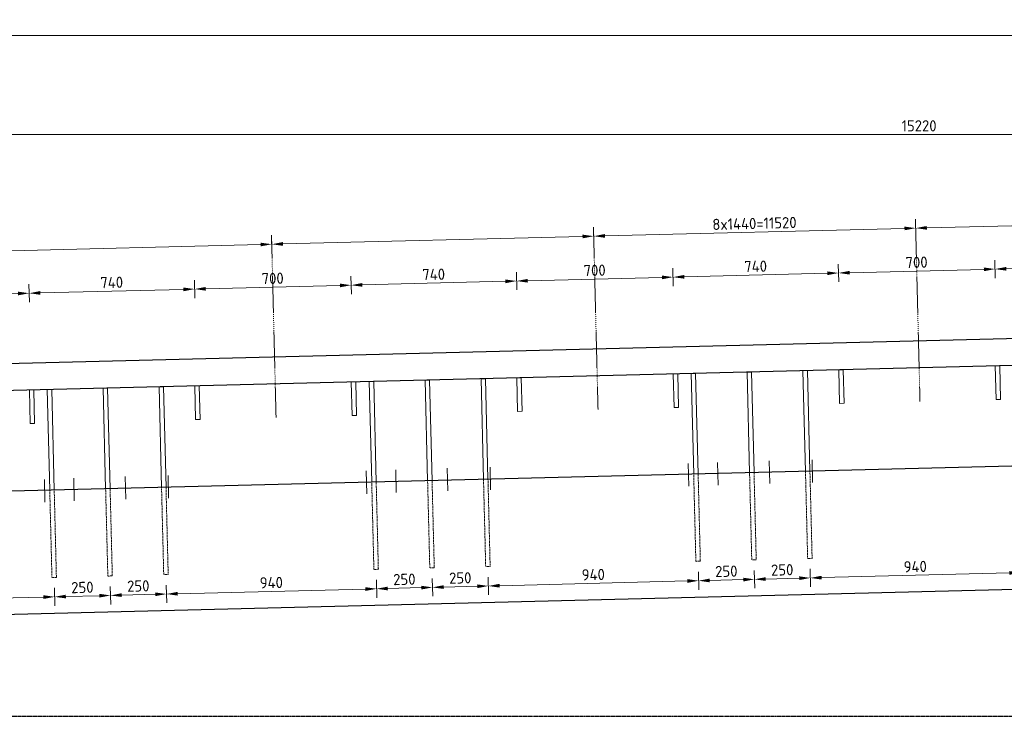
# Model space of a CAD drawing. Header units: millimetres. Extents: x -8028558 to 327273, y -63352 to 83293.
# Tile 163 of 197: x 247793 to 252196, y 13602 to 16717. Entities that reach past the tile are written whole.
import ezdxf

# ---------------------------------------------------------------- set-up
doc = ezdxf.new("R2010")
doc.units = ezdxf.units.MM
for name, pattern in [('NLCS-HIDDEN', [4, 2, -2]), ('XX-AFBREEK', [7, 4, -1, 1, -1]), ('XX-HART', [13, 4, -2, 1, -2, 4])]:
    doc.linetypes.add(name, pattern=pattern)
for name, color, linetype, lineweight in [('B-CO-BC-AFBREEKLIJN-GD', 7, 'XX-AFBREEK', 25), ('B-CO-BC-BETONVORM-GD', 90, 'Continuous', 25), ('B-CO-BC-BETONVORM-M', 7, 'Continuous', 18), ('B-CO-BC-STORTNAAD-GD', 10, 'BC-STORTNAAD', 25), ('B-CO-BC-WAPENING_HOOFDWAPENING-G', 170, 'Continuous', 18), ('B-CO-BC-WAPENING_HOOFDWAPENING-GN', 140, 'NLCS-HIDDEN', 13), ('X-XX-AL-HARTLIJN-G', 7, 'XX-HART', 18), ('X-XX-AL-M', 7, 'Continuous', 18)]:
    doc.layers.add(name, color=color, linetype=linetype, lineweight=lineweight)
doc.styles.add('NLCS-ISO-ANNOTATIEF-T25', font='NLCS-ISO.ttf', dxfattribs={"height": 2.5})
doc.styles.add('NLCS-ISO-MM20-T25', font='NLCS-ISO.ttf', dxfattribs={"height": 50})
doc.linetypes.add('BC-STORTNAAD', pattern='A,15,-1,[175,NLCS.SHX,S=1,R=0,X=0,Y=0],-1', length=17)
doc.dimstyles.new('NLCS-ANNOTATIEF-T25-PIJL_L0_H0', dxfattribs={"dimtxt": 2.5, "dimasz": 2.5, "dimexe": 2, "dimexo": 2, "dimgap": 0.7, "dimtad": 1, "dimdec": 0, "dimzin": 0, "dimdsep": 46, "dimtxsty": 'NLCS-ISO-ANNOTATIEF-T25', "dimcen": 0, "dimdle": 2, "dimclrd": 256, "dimclre": 256, "dimclrt": 256, "dimadec": 0, "dimazin": 0, "dimtfac": 1, "dimtdec": 3, "dimtofl": 0, "dimtmove": 0, "dimatfit": 3, "dimfxl": 2, "dimfxlon": 1, "dimtfillclr": 256, "dimtolj": 1, "dimtzin": 0, "dimlwd": -1, "dimlwe": -1, "dimarcsym": 0})
doc.dimstyles.new('NLCS-MM20-T25-PIJL_L0_H4', dxfattribs={"dimscale": 20, "dimtxt": 2.5, "dimasz": 2.5, "dimexe": 2, "dimexo": 2, "dimgap": 0.7, "dimtad": 1, "dimdec": 0, "dimzin": 0, "dimdsep": 46, "dimtxsty": 'NLCS-ISO-MM20-T25', "dimcen": 0, "dimdle": 2, "dimclrd": 256, "dimclre": 256, "dimclrt": 256, "dimadec": 4, "dimazin": 0, "dimtfac": 1, "dimtdec": 3, "dimtofl": 0, "dimtmove": 0, "dimatfit": 3, "dimfxl": 2, "dimfxlon": 1, "dimtfillclr": 256, "dimtolj": 1, "dimtzin": 0, "dimlwd": -1, "dimlwe": -1, "dimarcsym": 0})

# ---------------------------------------------------------------- blocks, each defined once
blk = doc.blocks.new('*D10')
at = {"layer": 'B-CO-BC-BETONVORM-M', "transparency": 16777216}
for p, q in [((243129.6, 16605.9), (243129.6, 16685.9)), ((262354.4, 16605.9), (262354.4, 16685.9)), ((243179.6, 16645.9), (262304.4, 16645.9))]:
    blk.add_line(p, q, dxfattribs=at)
for points in [[(243179.6, 16654.2), (243179.6, 16637.6), (243129.6, 16645.9)], [(262304.4, 16654.2), (262304.4, 16637.6), (262354.4, 16645.9)]]:
    blk.add_solid(points, dxfattribs=at)
at = {"layer": 'B-CO-BC-BETONVORM-M', "transparency": 16777216, "insert": (252742, 16684.9), "char_height": 50, "attachment_point": 5, "style": 'NLCS-ISO-ANNOTATIEF-T25'}
blk.add_mtext('\\A1;19225', dxfattribs=at)
blk = doc.blocks.new('*D1214')
at = {"layer": 'X-XX-AL-M', "transparency": 16777216}
for p, q in [((244204.6, 16163.4), (244204.6, 16243.4)), ((244254.6, 16203.4), (259374.9, 16203.4)), ((259424.9, 16163.4), (259424.9, 16243.4))]:
    blk.add_line(p, q, dxfattribs=at)
for points in [[(244254.6, 16211.7), (244254.6, 16195.1), (244204.6, 16203.4)], [(259374.9, 16211.7), (259374.9, 16195.1), (259424.9, 16203.4)]]:
    blk.add_solid(points, dxfattribs=at)
at = {"layer": 'X-XX-AL-M', "transparency": 16777216, "insert": (251814.7, 16242.4), "char_height": 50, "attachment_point": 5, "style": 'NLCS-ISO-MM20-T25'}
blk.add_mtext('\\A1;15220', dxfattribs=at)
blk = doc.blocks.new('*D952')
at = {"layer": 'X-XX-AL-M', "transparency": 16777216}
for p, q in [((247481.7, 15637), (247479.7, 15717)), ((248921.2, 15673), (248919.2, 15753)), ((247530.7, 15678.3), (248870.3, 15711.7))]:
    blk.add_line(p, q, dxfattribs=at)
for points in [[(248870, 15720.1), (248870.5, 15703.4), (248920.2, 15713)], [(247530.5, 15686.6), (247530.9, 15669.9), (247480.7, 15677)]]:
    blk.add_solid(points, dxfattribs=at)
blk = doc.blocks.new('*D953')
at = {"layer": 'X-XX-AL-M', "transparency": 16777216}
for p, q in [((250360.8, 15709), (250358.8, 15789)), ((248921.2, 15673), (248919.2, 15753)), ((248970.2, 15714.2), (250309.8, 15747.7))]:
    blk.add_line(p, q, dxfattribs=at)
for points in [[(248970, 15722.6), (248970.4, 15705.9), (248920.2, 15713)], [(250309.6, 15756.1), (250310, 15739.4), (250359.8, 15749)]]:
    blk.add_solid(points, dxfattribs=at)
blk = doc.blocks.new('*D954')
at = {"layer": 'X-XX-AL-M', "transparency": 16777216}
for p, q in [((251800.3, 15745), (251798.3, 15825)), ((250360.8, 15709), (250358.8, 15789)), ((250409.8, 15750.2), (251749.4, 15783.7))]:
    blk.add_line(p, q, dxfattribs=at)
for points in [[(251749.1, 15792.1), (251749.6, 15775.4), (251799.3, 15785)], [(250409.6, 15758.6), (250410, 15741.9), (250359.8, 15749)]]:
    blk.add_solid(points, dxfattribs=at)
at = {"layer": 'X-XX-AL-M', "transparency": 16777216, "insert": (251078.6, 15806), "char_height": 50, "attachment_point": 5, "rotation": 1.4321, "style": 'NLCS-ISO-MM20-T25'}
blk.add_mtext('\\A1;8x1440=11520', dxfattribs=at)
blk = doc.blocks.new('*D955')
at = {"layer": 'X-XX-AL-M', "transparency": 16777216}
for p, q in [((253239.9, 15781), (253237.9, 15860.9)), ((251800.3, 15745), (251798.3, 15825)), ((251849.3, 15786.2), (253188.9, 15819.7))]:
    blk.add_line(p, q, dxfattribs=at)
for points in [[(253188.7, 15828), (253189.1, 15811.4), (253238.9, 15821)], [(251849.1, 15794.6), (251849.5, 15777.9), (251799.3, 15785)]]:
    blk.add_solid(points, dxfattribs=at)
blk = doc.blocks.new('*D1245')
at = {"layer": 'X-XX-AL-M', "transparency": 16777216}
for p, q in [((247136.9, 15436.5), (247134.9, 15516.5)), ((247836.7, 15454), (247834.7, 15534)), ((247185.9, 15477.8), (247785.7, 15492.7))]:
    blk.add_line(p, q, dxfattribs=at)
for points in [[(247785.5, 15501.1), (247785.9, 15484.4), (247835.7, 15494)], [(247185.7, 15486.1), (247186.1, 15469.4), (247135.9, 15476.5)]]:
    blk.add_solid(points, dxfattribs=at)
at = {"layer": 'X-XX-AL-M', "transparency": 16777216, "insert": (247484.8, 15524.2), "char_height": 50, "attachment_point": 5, "rotation": 1.4321, "style": 'NLCS-ISO-MM20-T25'}
blk.add_mtext('\\A1;700', dxfattribs=at)
blk = doc.blocks.new('*D1246')
at = {"layer": 'X-XX-AL-M', "transparency": 16777216}
for p, q in [((248576.4, 15472.5), (248574.4, 15552.5)), ((247836.7, 15454), (247834.7, 15534)), ((247885.6, 15495.2), (248525.4, 15511.2))]:
    blk.add_line(p, q, dxfattribs=at)
for points in [[(247885.4, 15503.6), (247885.9, 15486.9), (247835.7, 15494)], [(248525.2, 15519.6), (248525.7, 15502.9), (248575.4, 15512.5)]]:
    blk.add_solid(points, dxfattribs=at)
at = {"layer": 'X-XX-AL-M', "transparency": 16777216, "insert": (248204.6, 15542.2), "char_height": 50, "attachment_point": 5, "rotation": 1.4321, "style": 'NLCS-ISO-MM20-T25'}
blk.add_mtext('\\A1;740', dxfattribs=at)
blk = doc.blocks.new('*D1247')
at = {"layer": 'X-XX-AL-M', "transparency": 16777216}
for p, q in [((248576.4, 15472.5), (248574.4, 15552.5)), ((249276.2, 15490), (249274.2, 15570)), ((248625.4, 15513.7), (249225.2, 15528.7))]:
    blk.add_line(p, q, dxfattribs=at)
for points in [[(248625.2, 15522.1), (248625.6, 15505.4), (248575.4, 15512.5)], [(249225, 15537.1), (249225.4, 15520.4), (249275.2, 15530)]]:
    blk.add_solid(points, dxfattribs=at)
at = {"layer": 'X-XX-AL-M', "transparency": 16777216, "insert": (248924.3, 15560.2), "char_height": 50, "attachment_point": 5, "rotation": 1.4321, "style": 'NLCS-ISO-MM20-T25'}
blk.add_mtext('\\A1;700', dxfattribs=at)
blk = doc.blocks.new('*D1248')
at = {"layer": 'X-XX-AL-M', "transparency": 16777216}
for p, q in [((250016, 15508.5), (250014, 15588.5)), ((249276.2, 15490), (249274.2, 15570)), ((249325.2, 15531.2), (249965, 15547.2))]:
    blk.add_line(p, q, dxfattribs=at)
for points in [[(249964.8, 15555.6), (249965.2, 15538.9), (250015, 15548.5)], [(249325, 15539.6), (249325.4, 15522.9), (249275.2, 15530)]]:
    blk.add_solid(points, dxfattribs=at)
at = {"layer": 'X-XX-AL-M', "transparency": 16777216, "insert": (249644.1, 15578.2), "char_height": 50, "attachment_point": 5, "rotation": 1.4321, "style": 'NLCS-ISO-MM20-T25'}
blk.add_mtext('\\A1;740', dxfattribs=at)
blk = doc.blocks.new('*D1249')
at = {"layer": 'X-XX-AL-M', "transparency": 16777216}
for p, q in [((250016, 15508.5), (250014, 15588.5)), ((250715.8, 15526), (250713.8, 15606)), ((250065, 15549.7), (250664.8, 15564.7))]:
    blk.add_line(p, q, dxfattribs=at)
for points in [[(250064.8, 15558.1), (250065.2, 15541.4), (250015, 15548.5)], [(250664.6, 15573.1), (250665, 15556.4), (250714.8, 15566)]]:
    blk.add_solid(points, dxfattribs=at)
at = {"layer": 'X-XX-AL-M', "transparency": 16777216, "insert": (250363.9, 15596.2), "char_height": 50, "attachment_point": 5, "rotation": 1.4321, "style": 'NLCS-ISO-MM20-T25'}
blk.add_mtext('\\A1;700', dxfattribs=at)
blk = doc.blocks.new('*D1250')
at = {"layer": 'X-XX-AL-M', "transparency": 16777216}
for p, q in [((250715.8, 15526), (250713.8, 15606)), ((251455.5, 15544.5), (251453.5, 15624.5)), ((250764.7, 15567.2), (251404.5, 15583.2))]:
    blk.add_line(p, q, dxfattribs=at)
for points in [[(251404.3, 15591.5), (251404.8, 15574.9), (251454.5, 15584.5)], [(250764.5, 15575.6), (250765, 15558.9), (250714.8, 15566)]]:
    blk.add_solid(points, dxfattribs=at)
at = {"layer": 'X-XX-AL-M', "transparency": 16777216, "insert": (251083.7, 15614.2), "char_height": 50, "attachment_point": 5, "rotation": 1.4321, "style": 'NLCS-ISO-MM20-T25'}
blk.add_mtext('\\A1;740', dxfattribs=at)
blk = doc.blocks.new('*D1251')
at = {"layer": 'X-XX-AL-M', "transparency": 16777216}
for p, q in [((252155.3, 15562), (252153.3, 15642)), ((251455.5, 15544.5), (251453.5, 15624.5)), ((251504.5, 15585.7), (252104.3, 15600.7))]:
    blk.add_line(p, q, dxfattribs=at)
for points in [[(251504.3, 15594), (251504.7, 15577.4), (251454.5, 15584.5)], [(252104.1, 15609), (252104.5, 15592.4), (252154.3, 15602)]]:
    blk.add_solid(points, dxfattribs=at)
at = {"layer": 'X-XX-AL-M', "transparency": 16777216, "insert": (251803.4, 15632.2), "char_height": 50, "attachment_point": 5, "rotation": 1.4321, "style": 'NLCS-ISO-MM20-T25'}
blk.add_mtext('\\A1;700', dxfattribs=at)
blk = doc.blocks.new('*D1252')
at = {"layer": 'X-XX-AL-M', "transparency": 16777216}
for p, q in [((252155.3, 15562), (252153.3, 15642)), ((252895.1, 15580.5), (252893.1, 15660.4)), ((252204.3, 15603.2), (252844.1, 15619.2))]:
    blk.add_line(p, q, dxfattribs=at)
for points in [[(252204.1, 15611.5), (252204.5, 15594.9), (252154.3, 15602)], [(252843.9, 15627.5), (252844.3, 15610.9), (252894.1, 15620.5)]]:
    blk.add_solid(points, dxfattribs=at)
at = {"layer": 'X-XX-AL-M', "transparency": 16777216, "insert": (252523.2, 15650.2), "char_height": 50, "attachment_point": 5, "rotation": 1.4321, "style": 'NLCS-ISO-MM20-T25'}
blk.add_mtext('\\A1;740', dxfattribs=at)
blk = doc.blocks.new('*D1182')
at = {"layer": 'X-XX-AL-M', "transparency": 16777216}
for p, q in [((247948.6, 14176.5), (247950.6, 14096.5)), ((247008.9, 14153), (247010.9, 14073.1)), ((247059.9, 14114.3), (247899.6, 14135.3))]:
    blk.add_line(p, q, dxfattribs=at)
for points in [[(247899.4, 14143.6), (247899.8, 14127), (247949.6, 14136.5)], [(247059.7, 14122.6), (247060.1, 14106), (247009.9, 14113)]]:
    blk.add_solid(points, dxfattribs=at)
at = {"layer": 'X-XX-AL-M', "transparency": 16777216, "insert": (247478.8, 14163.8), "char_height": 50, "attachment_point": 5, "rotation": 1.4321, "style": 'NLCS-ISO-MM20-T25'}
blk.add_mtext('\\A1;940', dxfattribs=at)
blk = doc.blocks.new('*D1183')
at = {"layer": 'X-XX-AL-M', "transparency": 16777216}
for p, q in [((247948.6, 14176.5), (247950.6, 14096.5)), ((248198.5, 14182.8), (248200.5, 14102.8)), ((247999.6, 14137.8), (248149.6, 14141.5))]:
    blk.add_line(p, q, dxfattribs=at)
for points in [[(247999.4, 14146.1), (247999.8, 14129.5), (247949.6, 14136.5)], [(248149.4, 14149.9), (248149.8, 14133.2), (248199.5, 14142.8)]]:
    blk.add_solid(points, dxfattribs=at)
at = {"layer": 'X-XX-AL-M', "transparency": 16777216, "insert": (248073.6, 14178.6), "char_height": 50, "attachment_point": 5, "rotation": 1.4321, "style": 'NLCS-ISO-MM20-T25'}
blk.add_mtext('\\A1;250', dxfattribs=at)
blk = doc.blocks.new('*D1184')
at = {"layer": 'X-XX-AL-M', "transparency": 16777216}
for p, q in [((248198.5, 14182.8), (248200.5, 14102.8)), ((248448.5, 14189), (248450.5, 14109)), ((248249.5, 14144), (248399.5, 14147.8))]:
    blk.add_line(p, q, dxfattribs=at)
for points in [[(248249.3, 14152.4), (248249.7, 14135.7), (248199.5, 14142.8)], [(248399.3, 14156.1), (248399.7, 14139.5), (248449.5, 14149)]]:
    blk.add_solid(points, dxfattribs=at)
at = {"layer": 'X-XX-AL-M', "transparency": 16777216, "insert": (248323.5, 14184.9), "char_height": 50, "attachment_point": 5, "rotation": 1.4321, "style": 'NLCS-ISO-MM20-T25'}
blk.add_mtext('\\A1;250', dxfattribs=at)
blk = doc.blocks.new('*D1185')
at = {"layer": 'X-XX-AL-M', "transparency": 16777216}
for p, q in [((248448.5, 14189), (248450.5, 14109)), ((249388.2, 14212.5), (249390.2, 14132.5)), ((248499.5, 14150.3), (249339.2, 14171.3))]:
    blk.add_line(p, q, dxfattribs=at)
for points in [[(249339, 14179.6), (249339.4, 14162.9), (249389.2, 14172.5)], [(248499.2, 14158.6), (248499.7, 14142), (248449.5, 14149)]]:
    blk.add_solid(points, dxfattribs=at)
at = {"layer": 'X-XX-AL-M', "transparency": 16777216, "insert": (248918.3, 14199.8), "char_height": 50, "attachment_point": 5, "rotation": 1.4321, "style": 'NLCS-ISO-MM20-T25'}
blk.add_mtext('\\A1;940', dxfattribs=at)
blk = doc.blocks.new('*D1186')
at = {"layer": 'X-XX-AL-M', "transparency": 16777216}
for p, q in [((249388.2, 14212.5), (249390.2, 14132.5)), ((249439.2, 14173.8), (249589.1, 14177.5)), ((249638.1, 14218.8), (249640.1, 14138.8))]:
    blk.add_line(p, q, dxfattribs=at)
for points in [[(249439, 14182.1), (249439.4, 14165.4), (249389.2, 14172.5)], [(249588.9, 14185.9), (249589.3, 14169.2), (249639.1, 14178.8)]]:
    blk.add_solid(points, dxfattribs=at)
at = {"layer": 'X-XX-AL-M', "transparency": 16777216, "insert": (249513.2, 14214.6), "char_height": 50, "attachment_point": 5, "rotation": 1.4321, "style": 'NLCS-ISO-MM20-T25'}
blk.add_mtext('\\A1;250', dxfattribs=at)
blk = doc.blocks.new('*D1187')
at = {"layer": 'X-XX-AL-M', "transparency": 16777216}
for p, q in [((249888, 14225), (249890, 14145)), ((249638.1, 14218.8), (249640.1, 14138.8)), ((249689.1, 14180), (249839, 14183.8))]:
    blk.add_line(p, q, dxfattribs=at)
for points in [[(249688.9, 14188.4), (249689.3, 14171.7), (249639.1, 14178.8)], [(249838.8, 14192.1), (249839.2, 14175.4), (249889, 14185)]]:
    blk.add_solid(points, dxfattribs=at)
at = {"layer": 'X-XX-AL-M', "transparency": 16777216, "insert": (249763.1, 14220.9), "char_height": 50, "attachment_point": 5, "rotation": 1.4321, "style": 'NLCS-ISO-MM20-T25'}
blk.add_mtext('\\A1;250', dxfattribs=at)
blk = doc.blocks.new('*D1188')
at = {"layer": 'X-XX-AL-M', "transparency": 16777216}
for p, q in [((249888, 14225), (249890, 14145)), ((250827.7, 14248.5), (250829.7, 14168.5)), ((249939, 14186.3), (250778.7, 14207.3))]:
    blk.add_line(p, q, dxfattribs=at)
for points in [[(249938.8, 14194.6), (249939.2, 14177.9), (249889, 14185)], [(250778.5, 14215.6), (250778.9, 14198.9), (250828.7, 14208.5)]]:
    blk.add_solid(points, dxfattribs=at)
at = {"layer": 'X-XX-AL-M', "transparency": 16777216, "insert": (250357.9, 14235.8), "char_height": 50, "attachment_point": 5, "rotation": 1.4321, "style": 'NLCS-ISO-MM20-T25'}
blk.add_mtext('\\A1;940', dxfattribs=at)
blk = doc.blocks.new('*D1189')
at = {"layer": 'X-XX-AL-M', "transparency": 16777216}
for p, q in [((250827.7, 14248.5), (250829.7, 14168.5)), ((251077.6, 14254.7), (251079.6, 14174.8)), ((250878.7, 14209.8), (251028.7, 14213.5))]:
    blk.add_line(p, q, dxfattribs=at)
for points in [[(251028.5, 14221.8), (251028.9, 14205.2), (251078.6, 14214.8)], [(250878.5, 14218.1), (250878.9, 14201.4), (250828.7, 14208.5)]]:
    blk.add_solid(points, dxfattribs=at)
at = {"layer": 'X-XX-AL-M', "transparency": 16777216, "insert": (250952.7, 14250.6), "char_height": 50, "attachment_point": 5, "rotation": 1.4321, "style": 'NLCS-ISO-MM20-T25'}
blk.add_mtext('\\A1;250', dxfattribs=at)
blk = doc.blocks.new('*D1190')
at = {"layer": 'X-XX-AL-M', "transparency": 16777216}
for p, q in [((251077.6, 14254.7), (251079.6, 14174.8)), ((251128.6, 14216), (251278.6, 14219.8)), ((251327.6, 14261), (251329.6, 14181))]:
    blk.add_line(p, q, dxfattribs=at)
for points in [[(251128.4, 14224.3), (251128.8, 14207.7), (251078.6, 14214.8)], [(251278.4, 14228.1), (251278.8, 14211.4), (251328.6, 14221)]]:
    blk.add_solid(points, dxfattribs=at)
at = {"layer": 'X-XX-AL-M', "transparency": 16777216, "insert": (251202.6, 14256.9), "char_height": 50, "attachment_point": 5, "rotation": 1.4321, "style": 'NLCS-ISO-MM20-T25'}
blk.add_mtext('\\A1;250', dxfattribs=at)
blk = doc.blocks.new('*D1191')
at = {"layer": 'X-XX-AL-M', "transparency": 16777216}
for p, q in [((252267.3, 14284.5), (252269.3, 14204.5)), ((251327.6, 14261), (251329.6, 14181)), ((251378.6, 14222.3), (252218.3, 14243.3))]:
    blk.add_line(p, q, dxfattribs=at)
for points in [[(251378.3, 14230.6), (251378.8, 14213.9), (251328.6, 14221)], [(252218.1, 14251.6), (252218.5, 14234.9), (252268.3, 14244.5)]]:
    blk.add_solid(points, dxfattribs=at)
at = {"layer": 'X-XX-AL-M', "transparency": 16777216, "insert": (251797.4, 14271.7), "char_height": 50, "attachment_point": 5, "rotation": 1.4321, "style": 'NLCS-ISO-MM20-T25'}
blk.add_mtext('\\A1;940', dxfattribs=at)

msp = doc.modelspace()

# ---------------------------------------------------------------- linework, layer by layer
at = {"layer": 'B-CO-BC-AFBREEKLIJN-GD', "flags": 128}
msp.add_lwpolyline([(242274.4, 13602.3), (262893.6, 13602.3)], dxfattribs=at)
at = {"layer": 'B-CO-BC-BETONVORM-GD', "flags": 128}
for points in [[(259424.9, 15470.6), (244389, 15094.7)], [(259502.8, 15352.5), (244190.5, 14969.7)], [(243174.6, 13944), (262384.6, 14424.3)]]:
    msp.add_lwpolyline(points, dxfattribs=at)
at = {"layer": 'B-CO-BC-STORTNAAD-GD', "flags": 128}
msp.add_lwpolyline([(262370.9, 14974.1), (243159.6, 14493.8)], dxfattribs=at)
at = {"layer": 'B-CO-BC-WAPENING_HOOFDWAPENING-G', "flags": 128}
for points in [[(251315.4, 15147.8), (251295.4, 15147.3)], [(251306.7, 14697.5), (251295.4, 15147.3)], [(251326.6, 14698), (251315.4, 15147.8)], [(251475.4, 15151.8), (251455.4, 15151.3)], [(251459.1, 15001.4), (251455.4, 15151.3)], [(251479.1, 15001.9), (251475.4, 15151.8)], [(252175.1, 15169.3), (252155.1, 15168.8)], [(252158.9, 15018.9), (252155.1, 15168.8)], [(252178.9, 15019.4), (252175.1, 15169.3)], [(249625.9, 15105.6), (249605.9, 15105.1)], [(249617.2, 14655.2), (249605.9, 15105.1)], [(249637.2, 14655.7), (249625.9, 15105.6)], [(249875.9, 15111.9), (249855.9, 15111.4)], [(249867.1, 14661.5), (249855.9, 15111.4)], [(249887.1, 14662), (249875.9, 15111.9)], [(250035.8, 15115.8), (250015.8, 15115.4)], [(250019.6, 14965.4), (250015.8, 15115.4)], [(250039.5, 14965.9), (250035.8, 15115.8)], [(250735.6, 15133.3), (250715.6, 15132.8)], [(250719.3, 14982.9), (250715.6, 15132.8)], [(250739.3, 14983.4), (250735.6, 15133.3)], [(250815.6, 15135.3), (250795.6, 15134.8)], [(250806.8, 14685), (250795.6, 15134.8)], [(250826.8, 14685.5), (250815.6, 15135.3)], [(251065.5, 15141.6), (251045.5, 15141.1)], [(251056.7, 14691.2), (251045.5, 15141.1)], [(251076.7, 14691.7), (251065.5, 15141.6)], [(247856.5, 15061.4), (247836.5, 15060.9)], [(247840.2, 14910.9), (247836.5, 15060.9)], [(247860.2, 14911.4), (247856.5, 15061.4)], [(247936.5, 15063.4), (247916.5, 15062.9)], [(247927.7, 14613), (247916.5, 15062.9)], [(247947.7, 14613.5), (247936.5, 15063.4)], [(248186.4, 15069.6), (248166.4, 15069.1)], [(248177.6, 14619.3), (248166.4, 15069.1)], [(248197.6, 14619.8), (248186.4, 15069.6)], [(248436.3, 15075.9), (248416.3, 15075.4)], [(248427.6, 14625.5), (248416.3, 15075.4)], [(248447.5, 14626), (248436.3, 15075.9)], [(248596.3, 15079.9), (248576.3, 15079.4)], [(248580, 14929.4), (248576.3, 15079.4)], [(248600, 14929.9), (248596.3, 15079.9)], [(249296, 15097.4), (249276, 15096.9)], [(249279.8, 14946.9), (249276, 15096.9)], [(249299.8, 14947.4), (249296, 15097.4)], [(249376, 15099.4), (249356, 15098.9)], [(249367.3, 14649), (249356, 15098.9)], [(249387.3, 14649.5), (249376, 15099.4)], [(252178.9, 15019.4), (252158.9, 15018.9)], [(250739.3, 14983.4), (250719.3, 14982.9)], [(251479.1, 15001.9), (251459.1, 15001.4)], [(248600, 14929.9), (248580, 14929.4)], [(249299.8, 14947.4), (249279.8, 14946.9)], [(250039.5, 14965.9), (250019.6, 14965.4)], [(247860.2, 14911.4), (247840.2, 14910.9)], [(251338.5, 14648.3), (251336, 14749.6)], [(249707.2, 14609.9), (249704.6, 14711.3)], [(249898.9, 14615.4), (249896.3, 14716.8)], [(250785.2, 14630.6), (250782.7, 14732)], [(250916.5, 14635.3), (250914, 14736.6)], [(251146.8, 14642.8), (251144.3, 14744.1)], [(247906.1, 14560.4), (247903.5, 14661.7)], [(248037.4, 14565), (248034.8, 14666.4)], [(248267.6, 14572.5), (248265.1, 14673.9)], [(248459.4, 14578.1), (248456.8, 14679.4)], [(249345.6, 14597.7), (249343, 14699.1)], [(249476.9, 14602.4), (249474.4, 14703.8)]]:
    msp.add_lwpolyline(points, dxfattribs=at)
at = {"layer": 'B-CO-BC-WAPENING_HOOFDWAPENING-GN', "flags": 128}
for points in [[(249867.1, 14661.5), (249876.9, 14271.6)], [(249887.1, 14662), (249896.8, 14272.1)], [(250806.8, 14685), (250816.6, 14295.1)], [(250826.8, 14685.5), (250836.6, 14295.6)], [(251056.7, 14691.2), (251066.5, 14301.4)], [(251076.7, 14691.7), (251086.5, 14301.9)], [(251306.7, 14697.5), (251316.4, 14307.6)], [(251326.6, 14698), (251336.4, 14308.1)], [(248177.6, 14619.3), (248187.4, 14229.4)], [(248197.6, 14619.8), (248207.4, 14229.9)], [(248427.6, 14625.5), (248437.3, 14235.6)], [(248447.5, 14626), (248457.3, 14236.1)], [(249367.3, 14649), (249377, 14259.1)], [(249387.3, 14649.5), (249397, 14259.6)], [(249617.2, 14655.2), (249626.9, 14265.4)], [(249637.2, 14655.7), (249646.9, 14265.9)], [(247927.7, 14613), (247937.5, 14223.1)], [(247947.7, 14613.5), (247957.4, 14223.6)], [(251336.4, 14308.1), (251316.4, 14307.6)], [(249646.9, 14265.9), (249626.9, 14265.4)], [(249896.8, 14272.1), (249876.9, 14271.6)], [(250836.6, 14295.6), (250816.6, 14295.1)], [(251086.5, 14301.9), (251066.5, 14301.4)], [(247957.4, 14223.6), (247937.5, 14223.1)], [(248207.4, 14229.9), (248187.4, 14229.4)], [(248457.3, 14236.1), (248437.3, 14235.6)], [(249397, 14259.6), (249377, 14259.1)]]:
    msp.add_lwpolyline(points, dxfattribs=at)
at = {"layer": 'X-XX-AL-HARTLIJN-G', "flags": 128}
for points in [[(251818.7, 15010.2), (251798.8, 15808.1)], [(250379.2, 14974.2), (250359.2, 15772.1)], [(248939.6, 14938.2), (248919.7, 15736.1)]]:
    msp.add_lwpolyline(points, dxfattribs=at)

# ---------------------------------------------------------------- dimensions: what is measured, and where the dimension line sits
at = {"layer": 'B-CO-BC-BETONVORM-M'}
dim = msp.add_linear_dim(base=(262354.4, 16645.9), p1=(243129.6, 15334.5), p2=(262354.4, 15632.6), dimstyle='NLCS-ANNOTATIEF-T25-PIJL_L0_H0', dxfattribs=at)
dim.commit()
dim.dimension.update_dxf_attribs({"geometry": '*D10', "text_midpoint": (252742, 16645.9), "dimtype": 160})
at = {"layer": 'X-XX-AL-M'}
dim = msp.add_linear_dim(base=(259424.9, 16203.4), p1=(244204.6, 15119.4), p2=(259424.9, 15520.7), dimstyle='NLCS-MM20-T25-PIJL_L0_H4', dxfattribs=at)
dim.commit()
dim.dimension.update_dxf_attribs({"geometry": '*D1214', "text_midpoint": (251814.7, 16242.4)})
for base, p1, p2, text, picture, middle in [((253238.9, 15821), (251815, 15160.3), (253254.5, 15196.3), ' ', '*D955', (252519.1, 15803)), ((251799.3, 15785), (250375.4, 15124.3), (251815, 15160.3), '8x<>=11520', '*D954', (251078.6, 15806)), ((250359.8, 15749), (248935.9, 15088.4), (250375.4, 15124.3), ' ', '*D953', (249640, 15731)), ((248920.2, 15713), (247496.3, 15052.4), (248935.9, 15088.4), ' ', '*D952', (248200.5, 15695))]:
    dim = msp.add_linear_dim(base=base, p1=p1, p2=p2, angle=181.4321, text=text, dimstyle='NLCS-MM20-T25-PIJL_L0_H4', dxfattribs=at)
    dim.commit()
    dim.dimension.update_dxf_attribs({"geometry": picture, "text_midpoint": middle})
for base, p1, p2, picture, middle in [((252894.1, 15620.5), (252165.1, 15169.1), (252904.9, 15187.6), '*D1252', (252523.2, 15650.2)), ((250714.8, 15566), (250025.8, 15115.6), (250725.6, 15133.1), '*D1249', (250363.9, 15596.2)), ((251454.5, 15584.5), (250725.6, 15133.1), (251465.4, 15151.6), '*D1250', (251083.7, 15614.2)), ((252154.3, 15602), (251465.4, 15151.6), (252165.1, 15169.1), '*D1251', (251803.4, 15632.2)), ((249275.2, 15530), (248586.3, 15079.6), (249286, 15097.1), '*D1247', (248924.3, 15560.2)), ((250015, 15548.5), (249286, 15097.1), (250025.8, 15115.6), '*D1248', (249644.1, 15578.2)), ((247835.7, 15494), (247146.7, 15043.6), (247846.5, 15061.1), '*D1245', (247484.8, 15524.2)), ((248575.4, 15512.5), (247846.5, 15061.1), (248586.3, 15079.6), '*D1246', (248204.6, 15542.2)), ((251328.6, 14221), (251076.5, 14301.6), (251326.4, 14307.9), '*D1190', (251202.6, 14256.9)), ((252268.3, 14244.5), (251326.4, 14307.9), (252266.1, 14331.3), '*D1191', (251797.4, 14271.7)), ((249639.1, 14178.8), (249387, 14259.4), (249636.9, 14265.6), '*D1186', (249513.2, 14214.6)), ((249889, 14185), (249636.9, 14265.6), (249886.8, 14271.9), '*D1187', (249763.1, 14220.9)), ((250828.7, 14208.5), (249886.8, 14271.9), (250826.6, 14295.4), '*D1188', (250357.9, 14235.8)), ((251078.6, 14214.8), (250826.6, 14295.4), (251076.5, 14301.6), '*D1189', (250952.7, 14250.6)), ((247949.6, 14136.5), (247007.7, 14199.9), (247947.5, 14223.4), '*D1182', (247478.8, 14163.8)), ((248199.5, 14142.8), (247947.5, 14223.4), (248197.4, 14229.6), '*D1183', (248073.6, 14178.6)), ((248449.5, 14149), (248197.4, 14229.6), (248447.3, 14235.9), '*D1184', (248323.5, 14184.9)), ((249389.2, 14172.5), (248447.3, 14235.9), (249387, 14259.4), '*D1185', (248918.3, 14199.8))]:
    dim = msp.add_linear_dim(base=base, p1=p1, p2=p2, angle=181.4321, dimstyle='NLCS-MM20-T25-PIJL_L0_H4', dxfattribs=at)
    dim.commit()
    dim.dimension.update_dxf_attribs({"geometry": picture, "text_midpoint": middle})

doc.saveas('drawing.dxf')
